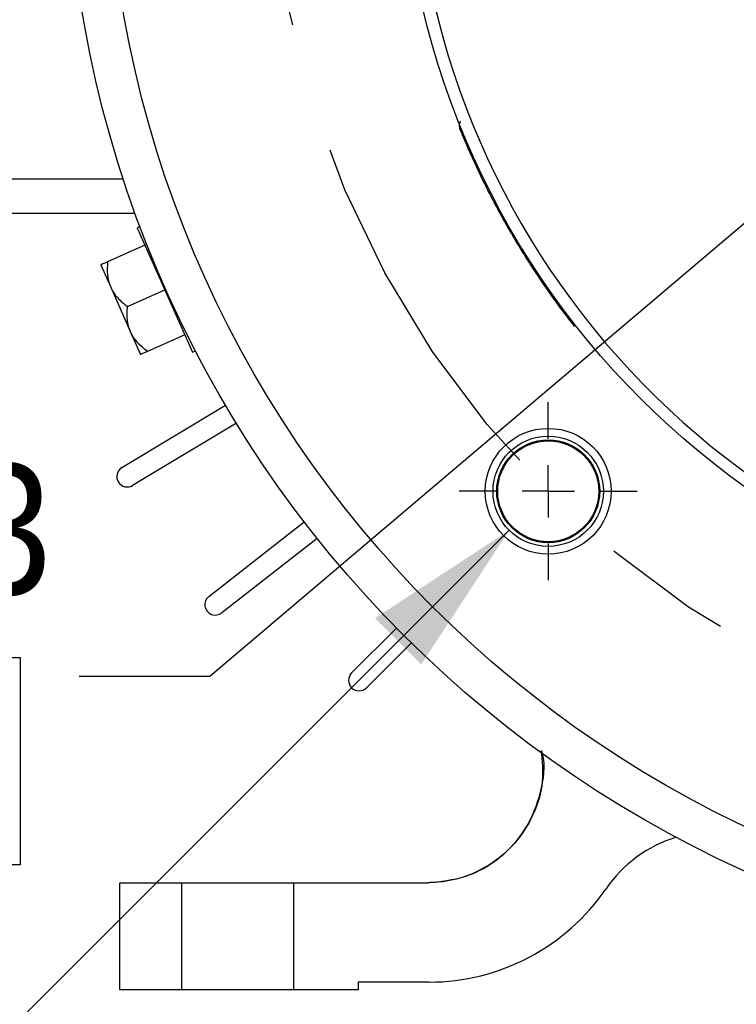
# Model space of a CAD drawing. Header units: inches. Extents: x 1.3 to 88, y 0 to 57.3.
# Tile 23 of 31: x 66.5 to 69.3, y 22.3 to 26.1. Entities that reach past the tile are written whole.
import ezdxf

# ---------------------------------------------------------------- set-up
doc = ezdxf.new("R2010")
doc.units = ezdxf.units.IN
doc.header["$LTSCALE"] = 2
doc.header["$MEASUREMENT"] = 0
for name, pattern in [('SLD-Center', [1.45, 0.7, -0.25, 0.25, -0.25]), ('SLD-Dashed', [0.45, 0.3, -0.15]), ('SLD-Solid', [0])]:
    doc.linetypes.add(name, pattern=pattern)
doc.layers.add('CENTER', color=40, linetype='SLD-Center')
doc.layers.add('HIDDEN', color=102, linetype='SLD-Dashed')
doc.layers.add('DIMENSIONS', color=140, linetype='SLD-Solid', lineweight=25)
doc.styles.add('SLDTEXTSTYLE0', font='GOTHIC.TTF', dxfattribs={"width": 0.913})
doc.dimstyles.new('SLDDIMSTYLE1', dxfattribs={"dimtxt": 0.5, "dimasz": 0.6, "dimexe": 0, "dimexo": 0.0625, "dimgap": 0.125, "dimtad": 0, "dimtih": 1, "dimtoh": 1, "dimrnd": 1e-09, "dimzin": 4, "dimdsep": 46, "dimtxsty": 'SLDTEXTSTYLE0', "dimsah": 1, "dimcen": 0.09, "dimadec": 0, "dimazin": 1, "dimtfac": 1, "dimtofl": 0, "dimtmove": 0, "dimatfit": 3, "dimfxl": 0, "dimfrac": 2, "dimtolj": 1, "dimtzin": 12, "dimarcsym": 0})
doc.dimstyles.new('SLDDIMSTYLE6', dxfattribs={"dimtxt": 0.5, "dimasz": 0.6, "dimexe": 0, "dimexo": 0.0625, "dimgap": 0.125, "dimtad": 0, "dimtih": 1, "dimtoh": 1, "dimrnd": 1e-09, "dimzin": 12, "dimdsep": 46, "dimtxsty": 'SLDTEXTSTYLE0', "dimsah": 1, "dimcen": 0, "dimadec": 0, "dimazin": 3, "dimtfac": 1, "dimtofl": 0, "dimtmove": 0, "dimatfit": 3, "dimfxl": 0, "dimfrac": 2, "dimtolj": 1, "dimtzin": 12, "dimarcsym": 0})
doc.dimstyles.new('SLDDIMSTYLE7', dxfattribs={"dimtxt": 0.5, "dimasz": 0.6, "dimexe": 0, "dimexo": 0.0625, "dimgap": 0.125, "dimtad": 0, "dimtih": 1, "dimtoh": 1, "dimdec": 4, "dimlfac": 2, "dimzin": 4, "dimdsep": 46, "dimtxsty": 'SLDTEXTSTYLE0', "dimsah": 1, "dimcen": 0.09, "dimazin": 1, "dimtfac": 1, "dimtofl": 0, "dimtmove": 0, "dimatfit": 3, "dimfxl": 0, "dimfrac": 2, "dimtolj": 1, "dimtzin": 12, "dimarcsym": 0})
doc.dimstyles.new('SLDDIMSTYLE8', dxfattribs={"dimtxt": 0.5, "dimasz": 0.6, "dimexe": 0, "dimexo": 0.0625, "dimgap": 0.125, "dimtad": 0, "dimtih": 1, "dimtoh": 1, "dimrnd": 1e-09, "dimzin": 12, "dimdsep": 46, "dimtxsty": 'SLDTEXTSTYLE0', "dimsah": 1, "dimcen": 0, "dimadec": 0, "dimazin": 3, "dimtfac": 1, "dimtofl": 0, "dimtmove": 0, "dimatfit": 3, "dimfxl": 0, "dimfrac": 2, "dimtolj": 1, "dimtzin": 12, "dimarcsym": 0})
doc.dimstyles.new('SLDDIMSTYLE9', dxfattribs={"dimtxt": 0.5, "dimasz": 0.6, "dimexe": 0, "dimexo": 0.0625, "dimgap": 0.125, "dimtad": 0, "dimtih": 1, "dimtoh": 1, "dimrnd": 1e-09, "dimzin": 12, "dimdsep": 46, "dimtxsty": 'SLDTEXTSTYLE0', "dimsah": 1, "dimcen": 0, "dimadec": 0, "dimazin": 3, "dimtfac": 1, "dimtofl": 0, "dimtmove": 0, "dimatfit": 3, "dimfxl": 0, "dimfrac": 2, "dimtolj": 1, "dimtzin": 12, "dimarcsym": 0})

# ---------------------------------------------------------------- blocks, each defined once
blk = doc.blocks.new('_D_14')
at = {"layer": 'DIMENSIONS'}
for p, q in [((76.5956, 30.6726), (76.4433, 30.6726)), ((76.4433, 30.6726), (76.4433, 29.8788)), ((78.2581, 30.6726), (78.4105, 30.6726)), ((78.4105, 30.6726), (78.4105, 29.8788)), ((74.0972, 28.8465), (75.7284, 29.9521)), ((75.7284, 29.9521), (76.1659, 29.9521)), ((76.4433, 29.8788), (76.5956, 29.8788)), ((78.4105, 29.8788), (78.2581, 29.8788))]:
    blk.add_line(p, q, dxfattribs=at)
blk.add_solid([(74.0972, 28.8465), (74.664, 29.0796), (74.5237, 29.2866)], dxfattribs=at)
at = {"layer": 'DIMENSIONS', "char_height": 0.5, "attachment_point": 1, "style": 'SLDTEXTSTYLE0'}
for s, insert in [('%%c', (76.4033, 31.4128)), ('7.25', (77.1574, 31.4128)), ('184.2', (76.5956, 30.5175)), ('B.C.', (76.78, 29.6222))]:
    blk.add_mtext(s, dxfattribs=dict(at, insert=insert))
blk = doc.blocks.new('_D_15')
at = {"layer": 'DIMENSIONS'}
blk.add_line((71.0962, 31.2625), (71.0962, 33.1931), dxfattribs=at)
for start, end in [(90, 103.02315), (120.77951, 135)]:
    blk.add_arc((71.0962, 26.8125), 6.1306, start, end, dxfattribs=at)
for points in [[(71.0962, 32.9431), (70.4908, 33.0387), (70.503, 32.789)], [(66.7612, 31.1475), (67.2896, 31.458), (67.1216, 31.6432)]]:
    blk.add_solid(points, dxfattribs=at)
at = {"layer": 'DIMENSIONS', "insert": (67.7855, 32.7182), "char_height": 0.5, "attachment_point": 1, "style": 'SLDTEXTSTYLE0'}
blk.add_mtext('45.00°', dxfattribs=at)
blk = doc.blocks.new('_D_26')
at = {"layer": 'DIMENSIONS'}
for p, q in [((66.8962, 22.2425), (66.8962, 17.1703)), ((75.2962, 22.2425), (75.2962, 21.3317)), ((75.2962, 20.7317), (75.2962, 17.1703)), ((70.2649, 17.4939), (70.1126, 17.4939)), ((70.1126, 17.4939), (70.1126, 16.7001)), ((71.9274, 17.4939), (72.0797, 17.4939)), ((72.0797, 17.4939), (72.0797, 16.7001)), ((66.8962, 17.4203), (69.859, 17.4203)), ((75.2962, 17.4203), (72.3333, 17.4203)), ((70.1126, 16.7001), (70.2649, 16.7001)), ((72.0797, 16.7001), (71.9274, 16.7001))]:
    blk.add_line(p, q, dxfattribs=at)
for points in [[(66.8962, 17.4203), (67.4962, 17.2953), (67.4962, 17.5453)], [(75.2962, 17.4203), (74.6962, 17.5453), (74.6962, 17.2953)]]:
    blk.add_solid(points, dxfattribs=at)
at = {"layer": 'DIMENSIONS', "char_height": 0.5, "attachment_point": 1, "style": 'SLDTEXTSTYLE0'}
for s, insert in [('8.40', (70.4496, 18.2341)), ('213.4', (70.2649, 17.3388))]:
    blk.add_mtext(s, dxfattribs=dict(at, insert=insert))
blk = doc.blocks.new('_D_27')
at = {"layer": 'DIMENSIONS'}
for p, q in [((70.6672, 26.4486), (67.2397, 23.5404)), ((65.0696, 23.6141), (64.9172, 23.6141)), ((64.9172, 23.6141), (64.9172, 22.8203)), ((66.3626, 23.6141), (66.515, 23.6141)), ((66.515, 23.6141), (66.515, 22.8203)), ((67.2397, 23.5404), (66.7397, 23.5404)), ((64.9172, 22.8203), (65.0696, 22.8203)), ((66.515, 22.8203), (66.3626, 22.8203))]:
    blk.add_line(p, q, dxfattribs=at)
blk.add_solid([(70.6672, 26.4486), (70.1289, 26.1557), (70.2906, 25.9651)], dxfattribs=at)
at = {"layer": 'DIMENSIONS', "char_height": 0.5, "attachment_point": 1, "style": 'SLDTEXTSTYLE0'}
for s, insert in [('%%c', (64.6925, 24.3543)), ('1.13', (65.4466, 24.3543)), ('28.6', (65.0696, 23.459))]:
    blk.add_mtext(s, dxfattribs=dict(at, insert=insert))
blk = doc.blocks.new('_D_28')
at = {"layer": 'DIMENSIONS'}
for p, q in [((61.1167, 27.6178), (60.9644, 27.6178)), ((60.9644, 27.6178), (60.9644, 26.824)), ((62.4098, 27.6178), (62.5621, 27.6178)), ((62.5621, 27.6178), (62.5621, 26.824)), ((63.0183, 27.5442), (63.5183, 27.5442)), ((63.5183, 27.5442), (63.5183, 26.8088)), ((60.9644, 26.824), (61.1167, 26.824)), ((62.5621, 26.824), (62.4098, 26.824)), ((67.1555, 26.8088), (63.2683, 26.8088)), ((63.5183, 25.3125), (63.5183, 26.8088)), ((64.6087, 25.3125), (63.2683, 25.3125))]:
    blk.add_line(p, q, dxfattribs=at)
for points in [[(63.5183, 26.8088), (63.3933, 26.2088), (63.6433, 26.2088)], [(63.5183, 25.3125), (63.6433, 25.9125), (63.3933, 25.9125)]]:
    blk.add_solid(points, dxfattribs=at)
at = {"layer": 'DIMENSIONS', "char_height": 0.5, "attachment_point": 1, "style": 'SLDTEXTSTYLE0'}
for s, insert in [('1.50', (61.1167, 28.358)), ('38.0', (61.1167, 27.4627))]:
    blk.add_mtext(s, dxfattribs=dict(at, insert=insert))
blk = doc.blocks.new('_D_29')
at = {"layer": 'DIMENSIONS'}
for p, q in [((68.3837, 24.1001), (65.5145, 21.2308)), ((65.5145, 21.2308), (64.7474, 21.2308))]:
    blk.add_line(p, q, dxfattribs=at)
blk.add_solid([(68.3837, 24.1001), (67.8711, 23.7642), (68.0479, 23.5874)], dxfattribs=at)
at = {"layer": 'DIMENSIONS', "char_height": 0.5, "attachment_point": 1, "style": 'SLDTEXTSTYLE0'}
for s, insert in [('4X', (61.4547, 22.2702)), ('1/2-13 UNC-2B ', (59.8168, 21.4764)), ('%%c', (59.0628, 21.4688)), ('0.75 [19.1] FULL THD', (58.7332, 20.675))]:
    blk.add_mtext(s, dxfattribs=dict(at, insert=insert))
blk = doc.blocks.new('SW_CENTERMARKSYMBOL_2')
at = {"layer": 'CENTER', "color": 0}
for p, q in [((0, 0.2), (0, 0.3405)), ((0, 0), (0, 0.1)), ((-0.2, 0), (-0.3405, 0)), ((0, 0), (-0.1, 0)), ((0, 0), (0, -0.1)), ((0, 0), (0.1, 0)), ((0.2, 0), (0.3405, 0)), ((0, -0.2), (0, -0.3405))]:
    blk.add_line(p, q, dxfattribs=at)

msp = doc.modelspace()

# ---------------------------------------------------------------- linework, layer by layer
for p, q in [((66.909613, 25.442485), (64.870654, 25.442485)), ((64.870654, 25.312485), (66.954412, 25.312485)), ((66.97325, 25.261455), (66.961973, 25.256434)), ((66.961973, 25.256434), (67.173476, 24.781391)), ((66.991462, 25.190202), (66.848954, 25.126754)), ((66.822456, 25.114956), (66.860587, 25.029311)), ((66.860587, 25.029311), (66.93685, 24.858021)), ((66.925217, 24.955464), (67.067725, 25.018913)), ((66.93685, 24.858021), (66.974982, 24.772376)), ((67.143988, 24.847623), (67.001481, 24.784174)), ((67.173476, 24.781391), (67.184753, 24.786412)), ((66.90329, 24.339823), (67.299886, 24.578122)), ((67.341089, 24.509549), (66.944493, 24.27125)), ((67.235885, 23.847273), (67.600483, 24.132128)), ((67.649736, 24.069087), (67.285138, 23.784232)), ((67.781591, 23.55449), (67.953192, 23.726092)), ((68.009761, 23.669523), (67.838159, 23.497922)), ((66.896154, 22.342485), (66.896154, 22.752485)), ((66.896154, 22.752485), (68.071067, 22.752485)), ((67.806154, 22.372485), (67.806154, 22.342485)), ((68.077149, 22.372485), (67.806154, 22.372485)), ((67.806154, 22.342485), (66.896154, 22.342485))]:
    msp.add_line(p, q)
for centre, radius in [((71.096154, 26.812485), 4.405), ((71.096154, 26.812485), 4.25), ((71.096154, 26.812485), 3.125), ((68.532891, 24.249222), 0.2405), ((68.532891, 24.249222), 0.21095), ((68.532891, 24.249222), 0.196736), ((68.532891, 24.249222), 0.193045)]:
    msp.add_circle(centre, radius)
for centre, radius, start, end in [((71.096154, 26.812485), 3.078634, 167.477894, 252.522106), ((66.923892, 24.305537), 0.04, 121, 301), ((67.260511, 23.815752), 0.04, 128, 308), ((67.809875, 23.526206), 0.04, 135, 315), ((69.166745, 22.44738), 0.5, 106.770649, 145.634286), ((68.077149, 23.192485), 0.82, 270, 325.634286)]:
    msp.add_arc(centre, radius, start, end)
for points, knots in [([(68.197125, 25.664233), (68.196699, 25.663522), (68.19504, 25.660752), (68.193445, 25.655255), (68.192568, 25.64808), (68.193096, 25.640776), (68.194663, 25.636194), (68.195447, 25.633899)], [0, 0, 0, 0, 0.079028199, 0.308171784, 0.538693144, 0.769003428, 1, 1, 1, 1]), ([(68.195447, 25.633899), (68.200069, 25.622633), (68.209309, 25.600108), (68.223662, 25.566538), (68.238369, 25.533143), (68.253467, 25.499938), (68.268944, 25.466919), (68.284805, 25.434087), (68.301048, 25.401442), (68.317674, 25.368984), (68.334681, 25.336712), (68.352072, 25.304628), (68.369844, 25.27273), (68.392312, 25.233485), (68.419827, 25.187135), (68.45283, 25.133987), (68.486871, 25.081541), (68.521944, 25.029791), (68.558072, 24.978757), (68.595167, 24.928369), (68.620746, 24.895402), (68.633543, 24.87891)], [0, 0, 0, 0, 0.04171506, 0.08340248, 0.12506793, 0.16671706, 0.20835553, 0.24998901, 0.29162318, 0.33326371, 0.37491626, 0.4165865, 0.45828009, 0.50000266, 0.57149622, 0.6429204, 0.71430374, 0.7856748, 0.85706216, 0.92849439, 1, 1, 1, 1]), ([(66.848954, 25.126754), (66.841205, 25.123304), (66.83462, 25.120372), (66.827576, 25.117236), (66.825705, 25.116403), (66.823141, 25.115261), (66.822456, 25.114956), (66.822456, 25.114956)], [0, 0, 0, 0, 0.5, 0.5, 0.75, 0.75, 1, 1, 1, 1]), ([(66.848954, 25.126754), (66.847181, 25.109882), (66.846707, 25.093225), (66.849158, 25.068761), (66.850508, 25.060694), (66.854523, 25.044778), (66.857214, 25.036888), (66.860587, 25.029311)], [0, 0, 0, 0, 0.5, 0.5, 0.75, 0.75, 1, 1, 1, 1]), ([(66.860587, 25.029311), (66.867283, 25.014273), (66.876471, 25.000826), (66.893101, 24.982473), (66.899126, 24.976649), (66.911748, 24.965646), (66.918366, 24.960442), (66.925217, 24.955464)], [0, 0, 0, 0, 0.5, 0.5, 0.75, 0.75, 1, 1, 1, 1]), ([(66.93685, 24.858021), (66.930155, 24.87306), (66.92631, 24.888886), (66.923799, 24.913524), (66.923502, 24.921899), (66.923772, 24.938641), (66.924332, 24.947042), (66.925217, 24.955464)], [0, 0, 0, 0, 0.5, 0.5, 0.75, 0.75, 1, 1, 1, 1]), ([(67.001481, 24.784174), (66.987756, 24.794146), (66.975059, 24.80494), (66.95852, 24.823131), (66.953429, 24.829532), (66.944287, 24.843165), (66.940224, 24.850444), (66.93685, 24.858021)], [0, 0, 0, 0, 0.5, 0.5, 0.75, 0.75, 1, 1, 1, 1]), ([(67.001481, 24.784174), (66.993731, 24.780724), (66.987146, 24.777792), (66.980102, 24.774656), (66.978232, 24.773823), (66.975668, 24.772682), (66.974982, 24.772376), (66.974982, 24.772376)], [0, 0, 0, 0, 0.5, 0.5, 0.75, 0.75, 1, 1, 1, 1]), ([(68.505401, 23.258148), (68.509602, 23.218424), (68.519059, 23.128997), (68.473758, 22.993258), (68.385304, 22.871089), (68.260056, 22.785736), (68.148563, 22.754763), (68.085033, 22.752895), (68.071067, 22.752485)], [0, 0, 0, 0, 0.15729371, 0.35410628, 0.55091885, 0.74773142, 0.944544, 1, 1, 1, 1]), ([(68.071067, 22.752485), (68.120887, 22.757386), (68.220528, 22.767189), (68.352786, 22.843461), (68.454692, 22.956156), (68.50806, 23.095528), (68.524484, 23.202342), (68.509133, 23.252999), (68.508172, 23.25617)], [0, 0, 0, 0, 0.19736356, 0.39472712, 0.59209067, 0.78945423, 0.98681779, 1, 1, 1, 1])]:
    msp.add_open_spline(points, degree=3, knots=knots)
at = {"layer": 'CENTER'}
msp.add_circle((71.096154, 26.812485), 3.625351, dxfattribs=at)
at = {"layer": 'HIDDEN'}
for p, q in [((67.131154, 22.752485), (67.131154, 22.342485)), ((67.561154, 22.342485), (67.561154, 22.752485))]:
    msp.add_line(p, q, dxfattribs=at)

# ---------------------------------------------------------------- block references
at = {"layer": 'CENTER'}
msp.add_blockref('SW_CENTERMARKSYMBOL_2', (68.532891, 24.249222), dxfattribs=at)

# ---------------------------------------------------------------- dimensions: what is measured, and where the dimension line sits
at = {"layer": 'DIMENSIONS'}
dim = msp.add_angular_dim_2l(base=(70.400917, 32.903554), line1=((71.096154, 31.162485), (71.096154, 22.462485)), line2=((71.096154, 26.812485), (66.654488, 31.25415)), dimstyle='SLDDIMSTYLE7', dxfattribs=at)
dim.commit()
dim.dimension.update_dxf_attribs({"geometry": '_D_15', "text_midpoint": (68.750067, 32.476438), "dimtype": 162})
dim = msp.add_diameter_dim_2p(p1=(68.095143, 24.778496), p2=(74.097164, 28.846473), text='<>\\PB.C.', dimstyle='SLDDIMSTYLE6', dxfattribs=at)
dim.commit()
dim.dimension.update_dxf_attribs({"geometry": '_D_14', "text_midpoint": (77.426872, 30.202096), "dimtype": 163})
dim = msp.add_linear_dim(base=(63.518252, 26.808777), p1=(64.708654, 25.312485), p2=(67.255526, 26.808777), angle=90, dimstyle='SLDDIMSTYLE1', dxfattribs=at)
dim.commit()
dim.dimension.update_dxf_attribs({"geometry": '_D_28', "text_midpoint": (63.518252, 27.54416), "dimtype": 160})
dim = msp.add_diameter_dim_2p(p1=(71.525073, 27.1764), p2=(70.667235, 26.448569), dimstyle='SLDDIMSTYLE8', dxfattribs=at)
dim.commit()
dim.dimension.update_dxf_attribs({"geometry": '_D_27', "text_midpoint": (65.716097, 23.540444), "dimtype": 163})
dim = msp.add_diameter_dim_2p(p1=(68.682056, 24.398387), p2=(68.383727, 24.100058), text='4X\\P%%c1/2-13 UNC-2B \\P0.75 [19.1] FULL THD', dimstyle='SLDDIMSTYLE9', override={"dimpost": '<>'}, dxfattribs=at)
dim.commit()
dim.dimension.update_dxf_attribs({"geometry": '_D_29', "text_midpoint": (61.842588, 21.230794), "dimtype": 163})
dim = msp.add_linear_dim(base=(66.896154, 17.420281), p1=(75.296154, 22.342485), p2=(66.896154, 22.342485), dimstyle='SLDDIMSTYLE1', dxfattribs=at)
dim.commit()
dim.dimension.update_dxf_attribs({"geometry": '_D_26', "text_midpoint": (71.096154, 17.420281), "dimtype": 160})

doc.saveas('drawing.dxf')
